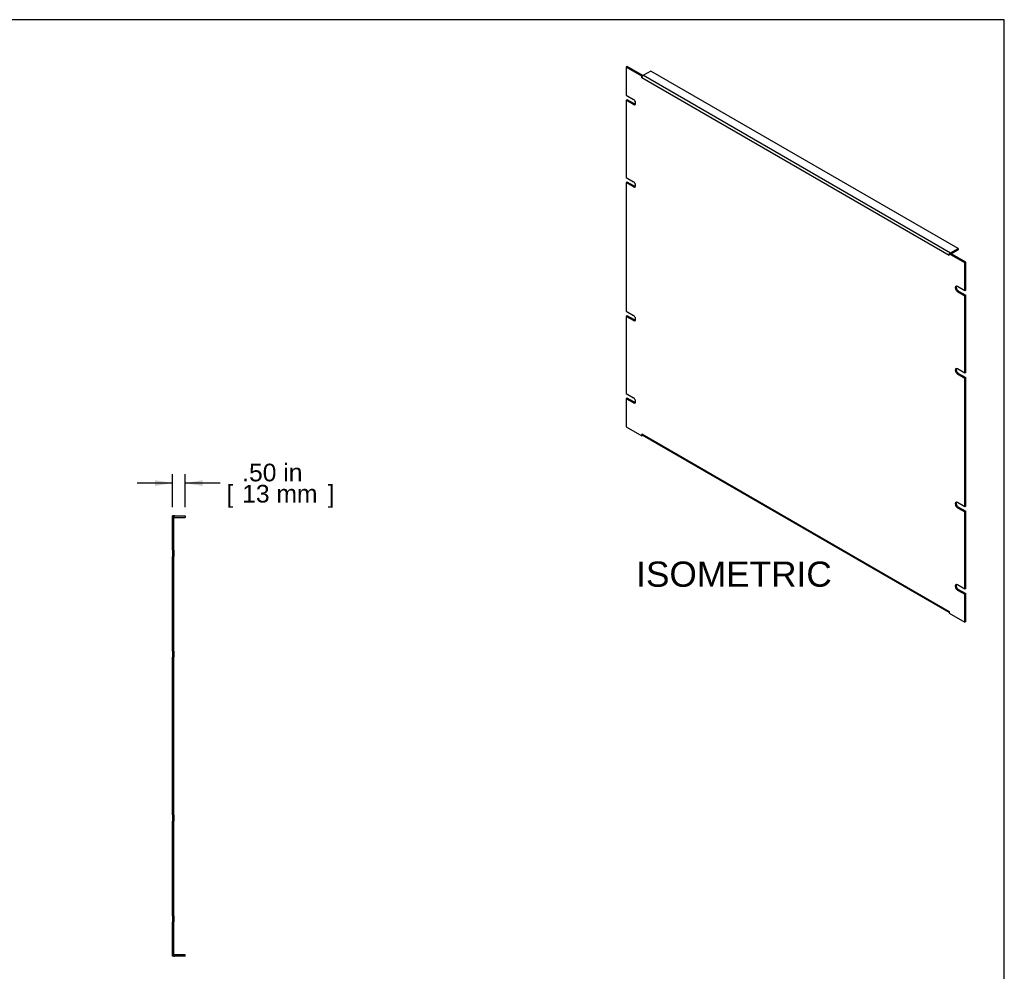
# Model space of a CAD drawing. Header units: inches. Extents: x 0 to 80, y 0 to 59.8.
# Tile 10 of 10: x 40.9 to 80, y 22 to 59.8. Entities that reach past the tile are written whole.
import ezdxf
from ezdxf.enums import TextEntityAlignment as Align

# ---------------------------------------------------------------- set-up
doc = ezdxf.new("R2010")
doc.units = ezdxf.units.IN
doc.header["$MEASUREMENT"] = 0
doc.layers.add('COM41799', color=7, linetype='Continuous')
doc.layers.add('Default', color=7, linetype='Continuous')
doc.styles.add('SEACAD_Arial', font='arial.ttf')
doc.dimstyles.new('WEB', dxfattribs={"dimtxt": 0.7, "dimasz": 0.7, "dimexe": 0.35, "dimexo": 0.35, "dimgap": 0.35, "dimtad": 0, "dimtih": 1, "dimtoh": 1, "dimzin": 4, "dimdsep": 46, "dimtxsty": 'SEACAD_Arial', "dimblk1": '_SE_FILLED', "dimblk2": '_SE_FILLED', "dimsah": 1, "dimcen": 0.35, "dimadec": 0, "dimazin": 0, "dimtfac": 1, "dimtofl": 0, "dimtmove": 0, "dimatfit": 3, "dimfxl": 1, "dimtolj": 1, "dimtzin": 4, "dimarcsym": 0})

# ---------------------------------------------------------------- blocks, each defined once
blk = doc.blocks.new('SE4')
at = {"layer": 'COM41799', "color": 7, "linetype": 'Continuous'}
for p, q in [((47.045, 40.095), (46.988, 40.095)), ((46.988, 38.736), (46.988, 40.095)), ((47.045, 38.736), (47.045, 40.095)), ((47.074, 40.095), (47.488, 40.095)), ((47.074, 40.038), (47.488, 40.038)), ((47.488, 40.095), (47.488, 40.038)), ((47.045, 38.736), (46.988, 38.736)), ((46.988, 38.736), (46.988, 38.486)), ((47.045, 38.736), (47.045, 38.486)), ((47.045, 38.486), (46.988, 38.486)), ((46.988, 34.736), (46.988, 38.486)), ((47.045, 34.736), (47.045, 38.486)), ((47.045, 34.736), (46.988, 34.736)), ((46.988, 34.736), (46.988, 34.486)), ((46.988, 28.236), (46.988, 34.486)), ((47.045, 34.486), (46.988, 34.486)), ((47.045, 34.736), (47.045, 34.486)), ((47.045, 28.236), (47.045, 34.486)), ((47.045, 28.236), (46.988, 28.236)), ((46.988, 28.236), (46.988, 27.986)), ((47.045, 28.236), (47.045, 27.986)), ((46.988, 24.236), (46.988, 27.986)), ((47.045, 27.986), (46.988, 27.986)), ((47.045, 24.236), (47.045, 27.986)), ((47.045, 24.236), (46.988, 24.236)), ((46.988, 24.236), (46.988, 23.986)), ((47.045, 24.236), (47.045, 23.986)), ((46.988, 22.627), (46.988, 23.986)), ((47.045, 23.986), (46.988, 23.986)), ((47.045, 22.627), (47.045, 23.986)), ((47.488, 22.684), (47.074, 22.684)), ((47.488, 22.627), (47.488, 22.684)), ((47.045, 22.627), (46.988, 22.627)), ((47.488, 22.627), (47.074, 22.627))]:
    blk.add_line(p, q, dxfattribs=at)
for centre, radius, start, end in [((47.074, 40.009), 0.086, 90, 109.7069), ((47.074, 40.009), 0.029, 90, 180), ((47.074, 22.713), 0.029, 180, 270), ((47.074, 22.713), 0.086, 250.2931, 270)]:
    blk.add_arc(centre, radius, start, end, dxfattribs=at)
blk = doc.blocks.new('SE5')
at = {"layer": 'COM41799', "color": 7, "linetype": 'Continuous'}
for p, q in [((65.034, 57.922), (64.994, 57.899)), ((64.994, 57.899), (64.994, 56.789)), ((65.613, 57.542), (64.994, 57.899)), ((65.653, 57.565), (65.034, 57.922)), ((65.653, 57.565), (65.613, 57.542)), ((65.613, 57.471), (65.613, 57.542)), ((65.613, 57.471), (65.613, 57.471)), ((65.613, 57.471), (65.613, 57.471)), ((77.81, 50.429), (65.613, 57.471)), ((65.653, 57.561), (65.653, 57.565)), ((65.966, 57.746), (65.674, 57.577)), ((65.674, 57.577), (77.871, 50.534)), ((78.164, 50.703), (65.966, 57.746)), ((64.994, 56.789), (65.281, 56.623)), ((65.034, 56.608), (64.994, 56.585)), ((64.994, 56.585), (64.994, 53.523)), ((65.281, 56.419), (64.994, 56.585)), ((65.321, 56.442), (65.034, 56.608)), ((65.321, 56.442), (65.281, 56.419)), ((64.994, 53.523), (65.281, 53.357)), ((65.034, 53.342), (64.994, 53.319)), ((64.994, 53.319), (64.994, 48.216)), ((65.281, 53.153), (64.994, 53.319)), ((65.321, 53.177), (65.034, 53.342)), ((65.321, 53.177), (65.281, 53.153)), ((77.851, 50.522), (77.81, 50.499)), ((78.429, 50.142), (77.81, 50.499)), ((77.81, 50.429), (77.81, 50.499)), ((77.81, 50.429), (77.81, 50.429)), ((77.81, 50.429), (77.81, 50.429)), ((78.469, 50.165), (77.851, 50.522)), ((77.871, 50.534), (78.164, 50.703)), ((77.891, 50.499), (78.164, 50.657)), ((78.164, 50.703), (78.164, 50.657)), ((78.469, 50.165), (78.429, 50.142)), ((78.429, 49.032), (78.429, 50.142)), ((78.469, 49.056), (78.469, 50.165)), ((78.429, 49.032), (78.142, 49.198)), ((78.182, 49.017), (78.142, 48.994)), ((78.142, 48.994), (78.429, 48.828)), ((78.182, 49.017), (78.469, 48.852)), ((78.469, 49.056), (78.429, 49.032)), ((78.469, 48.852), (78.429, 48.828)), ((78.469, 45.79), (78.469, 48.852)), ((78.429, 45.766), (78.429, 48.828)), ((64.994, 48.216), (65.281, 48.05)), ((65.034, 48.035), (64.994, 48.012)), ((64.994, 48.012), (64.994, 44.95)), ((65.281, 47.846), (64.994, 48.012)), ((65.321, 47.869), (65.034, 48.035)), ((65.321, 47.869), (65.281, 47.846)), ((78.429, 45.766), (78.142, 45.932)), ((78.182, 45.751), (78.142, 45.728)), ((78.142, 45.728), (78.429, 45.562)), ((78.182, 45.751), (78.469, 45.586)), ((78.469, 45.79), (78.429, 45.766)), ((78.469, 45.586), (78.429, 45.562)), ((78.429, 40.459), (78.429, 45.562)), ((78.469, 40.482), (78.469, 45.586)), ((64.994, 44.95), (65.281, 44.784)), ((65.034, 44.769), (64.994, 44.746)), ((64.994, 44.746), (64.994, 43.636)), ((65.281, 44.58), (64.994, 44.746)), ((65.321, 44.603), (65.034, 44.769)), ((65.321, 44.603), (65.281, 44.58)), ((64.994, 43.636), (65.613, 43.279)), ((65.613, 43.349), (65.613, 43.279)), ((65.613, 43.349), (65.613, 43.349)), ((65.613, 43.349), (77.81, 36.307)), ((65.648, 43.3), (65.613, 43.279)), ((65.631, 43.31), (77.81, 36.278)), ((78.429, 40.459), (78.142, 40.625)), ((78.182, 40.444), (78.142, 40.421)), ((78.142, 40.421), (78.429, 40.255)), ((78.182, 40.444), (78.469, 40.278)), ((78.469, 40.482), (78.429, 40.459)), ((78.469, 40.278), (78.429, 40.255)), ((78.429, 37.193), (78.429, 40.255)), ((78.469, 37.216), (78.469, 40.278)), ((78.429, 37.193), (78.142, 37.359)), ((78.182, 37.178), (78.142, 37.155)), ((78.142, 37.155), (78.429, 36.989)), ((78.182, 37.178), (78.469, 37.012)), ((78.469, 37.216), (78.429, 37.193)), ((78.469, 37.012), (78.429, 36.989)), ((78.429, 35.879), (78.429, 36.989)), ((78.469, 35.903), (78.469, 37.012)), ((77.81, 36.307), (77.81, 36.307)), ((77.81, 36.307), (77.81, 36.237)), ((77.81, 36.237), (78.429, 35.879)), ((78.469, 35.903), (78.429, 35.879))]:
    blk.add_line(p, q, dxfattribs=at)
for centre, major_axis, start_param, end_param in [((65.674, 57.506), (0.043, 0.0745), 0.785398, 2.356194), ((65.281, 56.521), (-0.063, 0.108), 2.356194, 5.497787), ((65.321, 56.545), (-0.063, 0.108), 2.356194, 2.813286), ((65.281, 53.255), (-0.062, 0.108), 2.356194, 5.497787), ((65.321, 53.279), (-0.062, 0.108), 2.356194, 2.813286), ((77.871, 50.464), (0.043, 0.0745), -3.969786, -3.926991), ((77.871, 50.464), (0.043, 0.0745), 0.785398, 1.083019), ((78.142, 49.096), (0.062, -0.108), 2.356194, 5.497787), ((78.182, 49.119), (0.062, -0.108), 3.469899, 5.497787), ((65.281, 47.948), (-0.062, 0.108), 2.356194, 5.497787), ((65.321, 47.971), (-0.062, 0.108), 2.356194, 2.813286), ((78.142, 45.83), (0.062, -0.108), 2.356194, 5.497787), ((78.182, 45.853), (0.062, -0.108), 3.469899, 5.497787), ((65.281, 44.682), (-0.063, 0.108), 2.356194, 5.497787), ((65.321, 44.705), (-0.063, 0.108), 2.356194, 2.813286), ((65.674, 43.384), (0.043, 0.0745), 2.356194, 3.141593), ((78.142, 40.523), (0.062, -0.108), 2.356194, 5.497787), ((78.182, 40.546), (0.062, -0.108), 3.469899, 5.497787), ((78.142, 37.257), (0.062, -0.108), 2.356194, 5.497787), ((78.182, 37.28), (0.062, -0.108), 3.469899, 5.497787), ((77.871, 36.342), (0.043, 0.0745), -3.926991, -3.884195)]:
    blk.add_ellipse(centre, major_axis=major_axis, ratio=0.57735, start_param=start_param, end_param=end_param, dxfattribs=at)
blk = doc.blocks.new('DMBLK133')
at = {"layer": 'Default', "linetype": 'Continuous', "transparency": 16777216}
for points in [[(46.288, 41.514), (46.288, 41.281), (46.988, 41.398)], [(48.188, 41.514), (47.488, 41.398), (48.188, 41.281)]]:
    blk.add_hatch(color=7, dxfattribs=at).paths.add_polyline_path(points)
at = {"layer": 'Default', "color": 7, "linetype": 'Continuous', "transparency": 16777216}
for p, q in [((46.988, 40.445), (46.988, 41.748)), ((47.488, 40.445), (47.488, 41.748)), ((46.988, 41.398), (45.588, 41.398)), ((48.885, 41.398), (47.488, 41.398))]:
    blk.add_line(p, q, dxfattribs=at)
at = {"layer": 'Default', "color": 7, "linetype": 'Continuous', "transparency": 16777216, "style": 'SEACAD_Arial'}
for s, p in [('.50 in', (49.754, 42.168)), ('[', (49.13, 41.328)), ('13 mm', (49.754, 41.328)), (']', (53.147, 41.328))]:
    blk.add_text(s, height=0.7, dxfattribs=at).set_placement(p, align=Align.TOP_LEFT)
blk = doc.blocks.new('_SE_FILLED')
at = {"color": 0}
blk.add_line((0, 0), (-1, 0), dxfattribs=at)
blk.add_solid([(0, 0), (-1, -0.1665), (-1, 0.1665), (0, 0)], dxfattribs=at)

msp = doc.modelspace()

# ---------------------------------------------------------------- linework, layer by layer
at = {"layer": 'Default', "color": 7, "linetype": 'Continuous'}
for p, q in [((80, 59.783), (0, 59.783)), ((80, 0), (80, 59.783))]:
    msp.add_line(p, q, dxfattribs=at)

# ---------------------------------------------------------------- block references
at = {"layer": 'Default'}
for name in ['SE5', 'SE4']:
    msp.add_blockref(name, (0, 0), dxfattribs=at)

# ---------------------------------------------------------------- texts
at = {"layer": 'Default', "color": 7, "linetype": 'Continuous', "style": 'SEACAD_Arial'}
msp.add_text('ISOMETRIC', height=1, dxfattribs=at).set_placement((65.391, 38.286), align=Align.TOP_LEFT)

# ---------------------------------------------------------------- dimensions: what is measured, and where the dimension line sits
at = {"layer": 'Default', "color": 7, "linetype": 'Continuous'}
dim = msp.add_linear_dim(base=(46.988, 41.398), p1=(47.488, 40.095), p2=(46.988, 40.095), text='\\A1;<>', dimstyle='WEB', override={"dimpost": '\\X'}, dxfattribs=at)
dim.commit()
dim.dimension.update_dxf_attribs({"geometry": 'DMBLK133', "text_midpoint": (48.885, 41.398), "dimtype": 160})

doc.saveas('drawing.dxf')
